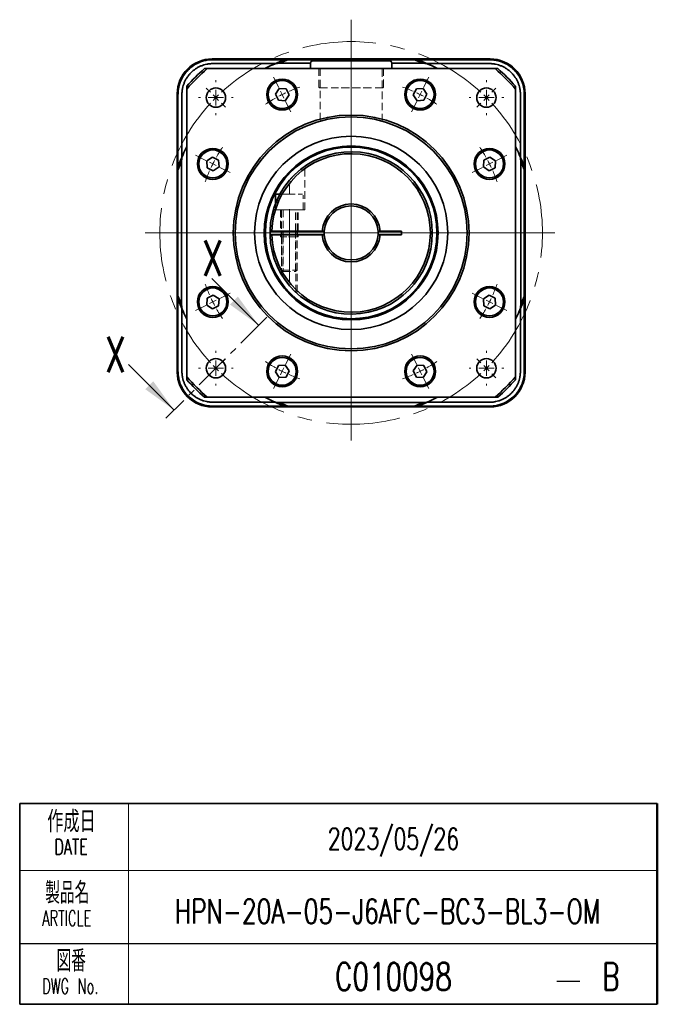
# Model space of a CAD drawing. Header units: millimetres. Extents: x 13 to 615, y 13 to 268.
# Tile 2 of 2: x 450 to 615, y 13 to 268. Entities that reach past the tile are written whole.
import ezdxf

# ---------------------------------------------------------------- set-up
doc = ezdxf.new("R2010")
doc.units = ezdxf.units.MM
doc.header["$LTSCALE"] = 1.5
for name, pattern in [('CENTER', [10.16, 6.35, -1.27, 1.27, -1.27]), ('CENTERX2', [20.32, 12.7, -2.54, 2.54, -2.54]), ('HIDDEN', [1.905, 1.27, -0.635])]:
    doc.linetypes.add(name, pattern=pattern)
doc.layers.add('1', color=179, linetype='Continuous')
doc.layers.add('SLD-0', color=179, linetype='Continuous')
doc.styles.add('SLDTEXTSTYLE0', font='TXT', dxfattribs={"width": 0.623, "bigfont": 'bigfont'})
doc.styles.add('SLDTEXTSTYLE1', font='TXT', dxfattribs={"width": 0.6853, "bigfont": 'bigfont'})
doc.styles.add('SLDTEXTSTYLE2', font='TXT', dxfattribs={"width": 0.7, "bigfont": 'bigfont'})

# ---------------------------------------------------------------- blocks, each defined once
blk = doc.blocks.new('SW_NOTE_0')
at = {"layer": '1', "color": 0, "attachment_point": 2, "style": 'SLDTEXTSTYLE0'}
for s, insert, char_height in [('製品名', (9.74, 7.16), 5.556), ('ARTICLE', (9.59, -0.18), 3.969)]:
    blk.add_mtext(s, dxfattribs=dict(at, insert=insert, char_height=char_height))
blk = doc.blocks.new('SW_NOTE_0_1')
at = {"layer": '1', "color": 0, "attachment_point": 2, "style": 'SLDTEXTSTYLE1'}
for s, insert, char_height in [('作成日', (10.71, 7.16), 5.556), ('DATE', (10.61, -0.18), 3.969)]:
    blk.add_mtext(s, dxfattribs=dict(at, insert=insert, char_height=char_height))
blk = doc.blocks.new('SW_NOTE_0_4')
at = {"layer": '1', "color": 0, "attachment_point": 2, "style": 'SLDTEXTSTYLE0'}
for s, insert, char_height in [('図番', (6.49, 7.16), 5.556), ('DWG No.', (6.25, -0.18), 3.969)]:
    blk.add_mtext(s, dxfattribs=dict(at, insert=insert, char_height=char_height))
blk = doc.blocks.new('SW_CENTERMARKSYMBOL_2')
at = {"color": 0, "linetype": 'Continuous', "lineweight": 18}
for p, q in [((0, 8), (0, 55.15)), ((0, 0), (0, 4)), ((-8, 0), (-53.27, 0)), ((0, 0), (-4, 0)), ((0, 0), (0, -4)), ((0, 0), (4, 0)), ((8, 0), (52.72, 0)), ((0, -8), (0, -53.72))]:
    blk.add_line(p, q, dxfattribs=at)
blk = doc.blocks.new('SW_CENTERMARKSYMBOL_3')
at = {"color": 0, "linetype": 'Continuous', "lineweight": 18}
for p, q in [((-71.42, 1.41), (-72.48, 2.47)), ((-70, 0), (-70.71, 0.71)), ((-70, 0), (-69.3, -0.71)), ((0, 0), (-0.71, -0.71)), ((0, 0), (0.71, 0.71)), ((1.41, 1.41), (2.47, 2.47)), ((-68.59, -1.41), (-67.53, -2.47)), ((-1.41, -1.41), (-2.47, -2.47)), ((-68.59, -68.59), (-67.53, -67.53)), ((-1.41, -68.59), (-2.47, -67.53)), ((-70, -70), (-70.71, -70.71)), ((-70, -70), (-69.3, -69.3)), ((0, -70), (-0.71, -69.3)), ((0, -70), (0.71, -70.71)), ((-71.42, -71.42), (-72.48, -72.48)), ((1.41, -71.42), (2.47, -72.48))]:
    blk.add_line(p, q, dxfattribs=at)
at = {"color": 0, "linetype": 'CENTERX2', "lineweight": 0}
for start, end in [(47.315, 132.685), (137.315, 222.685), (317.315, 42.685), (227.315, 312.685)]:
    blk.add_arc((-35, -35), 49.5, start, end, dxfattribs=at)
at = {"color": 0, "linetype": 'Continuous', "lineweight": 0}
for start, end in [(135, 136.1575), (133.8425, 135), (45, 46.1575), (43.8425, 45), (223.8425, 225), (225, 226.1575), (313.8425, 315), (315, 316.1575)]:
    blk.add_arc((-35, -35), 49.5, start, end, dxfattribs=at)
blk = doc.blocks.new('SW_CENTERMARKSYMBOL_4')
at = {"color": 0, "linetype": 'Continuous', "lineweight": 18}
for p, q in [((-35.8, -15.85), (-35.8, 26.15)), ((-54.54, 19.74), (-55.88, 22.42)), ((-53.65, 17.95), (-54.09, 18.84)), ((-53.65, 17.95), (-53.2, 17.05)), ((-52.75, 16.16), (-51.41, 13.47)), ((0, 0), (-0.89, -0.45)), ((0, 0), (0.89, 0.45)), ((1.79, 0.89), (4.47, 2.23)), ((-1.79, -0.89), (-4.47, -2.23)), ((-35.8, -17.85), (-35.8, -16.85)), ((-37.8, -17.85), (-79.8, -17.85)), ((-35.8, -17.85), (-36.8, -17.85)), ((-35.8, -17.85), (-35.8, -18.85)), ((-35.8, -17.85), (-34.8, -17.85)), ((-35.8, -19.85), (-35.8, -61.85)), ((-33.8, -17.85), (8.2, -17.85)), ((-71.59, -35.7), (-70.7, -35.25)), ((-69.8, -34.8), (-67.12, -33.46)), ((-73.38, -36.59), (-76.07, -37.93)), ((-71.59, -35.7), (-72.49, -36.14)), ((-18.84, -51.86), (-20.18, -49.17)), ((-17.95, -53.65), (-18.4, -52.75)), ((-17.95, -53.65), (-17.5, -54.54)), ((-17.06, -55.44), (-15.72, -58.12))]:
    blk.add_line(p, q, dxfattribs=at)
at = {"color": 0, "linetype": 'Continuous', "lineweight": 0}
for start, end in [(116.5, 117.9324), (115.0676, 116.5), (109.338, 113.6352), (119.3648, 123.662), (29.3648, 33.662), (26.5, 27.9324), (25.0676, 26.5), (19.338, 23.6352), (199.338, 203.6352), (205.0676, 206.5), (206.5, 207.9324), (209.3648, 213.662), (296.5, 297.9324), (299.3648, 303.662), (289.338, 293.6352), (295.0676, 296.5)]:
    blk.add_arc((-35.8, -17.85), 40, start, end, dxfattribs=at)
blk = doc.blocks.new('SW_CENTERMARKSYMBOL_5')
at = {"color": 0, "linetype": 'Continuous', "lineweight": 18}
for p, q in [((0.89, 1.79), (2.23, 4.47)), ((0, 0), (-0.45, -0.89)), ((0, 0), (0.45, 0.89)), ((-0.89, -1.79), (-2.23, -4.47)), ((-55.44, -17.06), (-58.12, -15.72)), ((-53.65, -17.95), (-54.54, -17.5)), ((-53.65, -17.95), (-52.75, -18.4)), ((-51.86, -18.84), (-49.17, -20.18)), ((16.16, -52.75), (13.47, -51.41)), ((17.95, -53.65), (17.05, -53.2)), ((17.95, -53.65), (18.84, -54.09)), ((19.74, -54.54), (22.42, -55.88)), ((-34.8, -69.8), (-33.46, -67.12)), ((-35.7, -71.59), (-35.25, -70.7)), ((-36.59, -73.38), (-37.93, -76.07)), ((-35.7, -71.59), (-36.14, -72.49))]:
    blk.add_line(p, q, dxfattribs=at)
at = {"color": 0, "linetype": 'Continuous', "lineweight": 0}
for start, end in [(66.3648, 70.662), (63.5, 64.9324), (62.0676, 63.5), (56.338, 60.6352), (146.338, 150.6352), (152.0676, 153.5), (156.3648, 160.662), (153.5, 154.9324), (336.3648, 340.662), (333.5, 334.9324), (326.338, 330.6352), (332.0676, 333.5), (236.338, 240.6352), (242.0676, 243.5), (243.5, 244.9324), (246.3648, 250.662)]:
    blk.add_arc((-17.85, -35.8), 40, start, end, dxfattribs=at)
blk = doc.blocks.new('SW_CENTERMARKSYMBOL_6')
at = {"color": 0, "linetype": 'Continuous', "lineweight": 18}
for p, q in [((0, 4), (0, 4.5)), ((-4, 0), (-4.5, 0)), ((0, 0), (-2, 0)), ((0, 0), (0, 2)), ((0, 0), (0, -2)), ((0, 0), (2, 0)), ((4, 0), (4.5, 0)), ((0, -4), (0, -4.5))]:
    blk.add_line(p, q, dxfattribs=at)
blk = doc.blocks.new('SW_CENTERMARKSYMBOL_7')
at = {"color": 0, "linetype": 'Continuous', "lineweight": 18}
for p, q in [((0, 4), (0, 4.5)), ((-4, 0), (-4.5, 0)), ((0, 0), (-2, 0)), ((0, 0), (0, 2)), ((0, 0), (0, -2)), ((0, 0), (2, 0)), ((4, 0), (4.5, 0)), ((0, -4), (0, -4.5))]:
    blk.add_line(p, q, dxfattribs=at)
blk = doc.blocks.new('SW_CENTERMARKSYMBOL_8')
at = {"color": 0, "linetype": 'Continuous', "lineweight": 18}
for p, q in [((0, 4), (0, 4.5)), ((-4, 0), (-4.5, 0)), ((0, 0), (-2, 0)), ((0, 0), (0, 2)), ((0, 0), (0, -2)), ((0, 0), (2, 0)), ((4, 0), (4.5, 0)), ((0, -4), (0, -4.5))]:
    blk.add_line(p, q, dxfattribs=at)
blk = doc.blocks.new('SW_CENTERMARKSYMBOL_9')
at = {"color": 0, "linetype": 'Continuous', "lineweight": 18}
for p, q in [((0, 4), (0, 4.5)), ((-4, 0), (-4.5, 0)), ((0, 0), (-2, 0)), ((0, 0), (0, 2)), ((0, 0), (0, -2)), ((0, 0), (2, 0)), ((4, 0), (4.5, 0)), ((0, -4), (0, -4.5))]:
    blk.add_line(p, q, dxfattribs=at)

msp = doc.modelspace()

# ---------------------------------------------------------------- linework, layer by layer
at = {"color": 7, "linetype": 'Continuous', "lineweight": 35}
for p, q in [((499.79, 257.39), (512.02, 257.39)), ((511.8, 257.38), (499.8, 257.38)), ((511.79, 257.38), (511.79, 257.3)), ((511.79, 257.3), (511.79, 257.25)), ((558.79, 257.4), (512.79, 257.4)), ((512.79, 257.29), (558.79, 257.29)), ((512.79, 257.24), (519.25, 257.24)), ((519.4, 257.24), (552.18, 257.24)), ((552.33, 257.24), (558.79, 257.24)), ((559.56, 257.39), (571.79, 257.39)), ((571.78, 257.38), (559.78, 257.38)), ((559.79, 257.3), (559.79, 257.38)), ((559.79, 257.3), (559.79, 257.25)), ((497.81, 254.89), (498.56, 254.89)), ((498.56, 254.89), (573.02, 254.89)), ((499.98, 257.2), (519.31, 257.2)), ((516.13, 256.18), (499.98, 256.18)), ((517.19, 256.26), (517.21, 256.25)), ((517.21, 256.25), (517.22, 256.26)), ((517.26, 256.28), (517.22, 256.26)), ((519.37, 257.2), (517.24, 256.27)), ((517.26, 256.28), (525.29, 256.28)), ((519.31, 257.2), (519.34, 257.2)), ((519.33, 257.18), (519.33, 257.19)), ((519.34, 257.2), (519.35, 257.2)), ((519.35, 257.19), (519.35, 257.2)), ((519.35, 257.2), (519.35, 257.2)), ((552.19, 257.2), (519.39, 257.2)), ((525.29, 256.39), (525.29, 254.89)), ((525.79, 256.89), (535.79, 256.89)), ((535.79, 256.89), (545.79, 256.89)), ((546.29, 254.89), (546.29, 256.39)), ((546.29, 256.28), (554.32, 256.28)), ((554.34, 256.27), (552.21, 257.2)), ((552.23, 257.2), (552.24, 257.2)), ((552.23, 257.19), (552.23, 257.2)), ((552.23, 257.2), (552.23, 257.2)), ((552.24, 257.2), (552.27, 257.2)), ((552.26, 257.19), (552.25, 257.18)), ((552.27, 257.2), (571.6, 257.2)), ((554.36, 256.26), (554.32, 256.28)), ((554.36, 256.26), (554.37, 256.25)), ((554.37, 256.25), (554.39, 256.26)), ((571.6, 256.18), (555.45, 256.18)), ((573.02, 254.89), (573.78, 254.89)), ((493.29, 249.62), (493.29, 250.38)), ((493.29, 175.16), (493.29, 249.62)), ((517.15, 249.78), (516.17, 248.3)), ((518.93, 249.67), (517.15, 249.78)), ((519.72, 248.08), (518.93, 249.67)), ((552.66, 249.67), (551.86, 248.08)), ((554.43, 249.78), (552.66, 249.67)), ((555.41, 248.3), (554.43, 249.78)), ((578.29, 250.38), (578.29, 249.62)), ((578.29, 249.62), (578.29, 175.16)), ((490.79, 176.39), (490.79, 248.39)), ((490.8, 248.38), (490.8, 176.4)), ((490.98, 228.87), (490.98, 248.2)), ((492, 248.2), (492, 232.05)), ((516.17, 248.3), (516.96, 246.71)), ((518.74, 246.6), (519.72, 248.08)), ((551.86, 248.08), (552.85, 246.6)), ((554.62, 246.71), (555.41, 248.3)), ((579.58, 232.05), (579.58, 248.2)), ((580.6, 248.2), (580.6, 228.87)), ((580.78, 176.4), (580.78, 248.38)), ((580.79, 248.39), (580.79, 176.39)), ((516.96, 246.71), (518.74, 246.6)), ((552.85, 246.6), (554.62, 246.71)), ((499.89, 232.02), (498.4, 231.03)), ((501.48, 231.22), (499.89, 232.02)), ((571.7, 232.02), (570.11, 231.22)), ((573.18, 231.03), (571.7, 232.02)), ((491.91, 230.94), (490.99, 228.81)), ((491.92, 230.96), (491.91, 230.92)), ((491.91, 193.86), (491.91, 230.92)), ((491.94, 230.97), (491.92, 230.99)), ((491.92, 230.96), (491.94, 230.97)), ((498.4, 231.03), (498.51, 229.26)), ((498.51, 229.26), (500.1, 228.47)), ((500.1, 228.47), (501.59, 229.45)), ((501.59, 229.45), (501.48, 231.22)), ((570.11, 231.22), (570, 229.45)), ((570, 229.45), (571.48, 228.47)), ((571.48, 228.47), (573.07, 229.26)), ((573.07, 229.26), (573.18, 231.03)), ((579.66, 230.99), (579.64, 230.97)), ((579.64, 230.97), (579.66, 230.96)), ((579.67, 230.92), (579.66, 230.96)), ((580.6, 228.81), (579.67, 230.94)), ((579.67, 230.92), (579.67, 193.86)), ((490.98, 228.84), (490.98, 228.87)), ((490.98, 228.83), (490.98, 228.84)), ((491, 228.83), (490.98, 228.83)), ((490.98, 228.83), (490.98, 228.83)), ((490.98, 228.79), (490.98, 195.99)), ((491, 228.86), (491.01, 228.85)), ((580.58, 228.85), (580.58, 228.86)), ((580.59, 228.83), (580.6, 228.83)), ((580.6, 228.87), (580.6, 228.84)), ((580.6, 228.84), (580.6, 228.83)), ((580.6, 228.83), (580.6, 228.83)), ((580.6, 195.99), (580.6, 228.79)), ((516.18, 222.19), (516.18, 219.91)), ((516.38, 222.39), (517.33, 222.39)), ((515.3, 212.89), (514.8, 212.89)), ((514.8, 212.89), (514.8, 211.89)), ((514.8, 211.89), (515.3, 211.89)), ((528.31, 212.89), (515.3, 212.89)), ((528.31, 211.89), (515.3, 211.89)), ((517.79, 212.89), (517.79, 211.89)), ((521.79, 211.89), (521.79, 212.89)), ((528.81, 212.89), (528.31, 212.89)), ((528.81, 211.89), (528.31, 211.89)), ((528.81, 212.89), (528.81, 211.89)), ((543.28, 212.89), (542.77, 212.89)), ((542.77, 211.89), (542.77, 212.89)), ((543.28, 211.89), (542.77, 211.89)), ((548.79, 212.89), (543.28, 212.89)), ((548.79, 211.89), (543.28, 211.89)), ((548.79, 211.89), (548.79, 212.89)), ((500.1, 196.32), (498.51, 195.53)), ((501.59, 195.34), (500.1, 196.32)), ((571.48, 196.32), (570, 195.34)), ((573.07, 195.53), (571.48, 196.32)), ((490.98, 195.94), (490.98, 195.95)), ((491, 195.95), (490.98, 195.95)), ((490.98, 195.95), (490.98, 195.95)), ((490.98, 195.91), (490.98, 195.94)), ((490.98, 176.58), (490.98, 195.91)), ((490.99, 195.97), (491.91, 193.84)), ((491.01, 195.93), (491, 195.93)), ((491.91, 193.86), (491.92, 193.83)), ((491.94, 193.81), (491.92, 193.83)), ((491.92, 193.79), (491.94, 193.81)), ((498.51, 195.53), (498.4, 193.75)), ((498.4, 193.75), (499.89, 192.77)), ((499.89, 192.77), (501.48, 193.56)), ((501.48, 193.56), (501.59, 195.34)), ((570, 195.34), (570.11, 193.56)), ((570.11, 193.56), (571.7, 192.77)), ((571.7, 192.77), (573.18, 193.75)), ((573.18, 193.75), (573.07, 195.53)), ((579.66, 193.83), (579.64, 193.81)), ((579.64, 193.81), (579.66, 193.79)), ((579.66, 193.83), (579.67, 193.86)), ((579.67, 193.84), (580.6, 195.97)), ((580.58, 195.93), (580.58, 195.93)), ((580.59, 195.95), (580.6, 195.95)), ((580.6, 195.95), (580.6, 195.94)), ((580.6, 195.95), (580.6, 195.95)), ((580.6, 195.94), (580.6, 195.91)), ((580.6, 195.91), (580.6, 176.58)), ((492, 192.74), (492, 176.58)), ((579.58, 176.58), (579.58, 192.74)), ((516.96, 178.08), (516.17, 176.49)), ((516.17, 176.49), (517.15, 175)), ((518.74, 178.19), (516.96, 178.08)), ((519.72, 176.7), (518.74, 178.19)), ((518.93, 175.11), (519.72, 176.7)), ((552.85, 178.19), (551.86, 176.7)), ((551.86, 176.7), (552.66, 175.11)), ((554.62, 178.08), (552.85, 178.19)), ((554.43, 175), (555.41, 176.49)), ((555.41, 176.49), (554.62, 178.08)), ((493.29, 174.41), (493.29, 175.16)), ((517.15, 175), (518.93, 175.11)), ((552.66, 175.11), (554.43, 175)), ((578.29, 175.16), (578.29, 174.41)), ((498.56, 169.89), (497.81, 169.89)), ((573.02, 169.89), (498.56, 169.89)), ((499.98, 168.6), (516.13, 168.6)), ((517.21, 168.54), (517.19, 168.52)), ((517.22, 168.52), (517.21, 168.54)), ((517.22, 168.52), (517.26, 168.51)), ((517.24, 168.51), (519.37, 167.59)), ((554.32, 168.51), (517.26, 168.51)), ((552.21, 167.59), (554.34, 168.51)), ((554.32, 168.51), (554.36, 168.52)), ((554.37, 168.54), (554.36, 168.52)), ((554.39, 168.52), (554.37, 168.54)), ((555.45, 168.6), (571.6, 168.6)), ((573.78, 169.89), (573.02, 169.89)), ((571.79, 167.39), (499.79, 167.39)), ((499.8, 167.4), (571.78, 167.4)), ((519.31, 167.58), (499.98, 167.58)), ((519.34, 167.58), (519.31, 167.58)), ((519.33, 167.6), (519.33, 167.61)), ((519.35, 167.58), (519.34, 167.58)), ((519.35, 167.6), (519.35, 167.58)), ((519.35, 167.58), (519.35, 167.58)), ((519.39, 167.58), (552.19, 167.58)), ((552.23, 167.6), (552.23, 167.58)), ((552.24, 167.58), (552.23, 167.58)), ((552.23, 167.58), (552.23, 167.58)), ((552.27, 167.58), (552.24, 167.58)), ((552.25, 167.61), (552.26, 167.6)), ((571.6, 167.58), (552.27, 167.58)), ((615.01, 12.87), (450.01, 12.87))]:
    msp.add_line(p, q, dxfattribs=at)
at = {"color": 7, "linetype": 'HIDDEN', "lineweight": 18}
for p, q in [((546.27, 254.89), (525.31, 254.89)), ((545.79, 256.89), (525.79, 256.89)), ((544.14, 254.89), (527.44, 254.89)), ((527.44, 254.89), (527.44, 250.19)), ((527.79, 254.89), (527.79, 241.31)), ((543.79, 254.89), (527.8, 254.89)), ((543.79, 241.31), (543.79, 254.89)), ((544.14, 250.19), (544.14, 254.89)), ((527.74, 249.89), (543.84, 249.89)), ((540.79, 249.89), (530.8, 249.89)), ((523.79, 218.39), (523.79, 229.6)), ((516.38, 222.39), (523.2, 222.39)), ((518.25, 222.39), (519.79, 222.39)), ((519.79, 222.39), (521.33, 222.39)), ((523.4, 218.39), (523.4, 222.19)), ((516.18, 219.91), (516.18, 218.39)), ((515.67, 218.39), (519.79, 218.39)), ((523.4, 218.39), (516.18, 218.39)), ((517.54, 218.39), (517.54, 212.89)), ((522.04, 218.39), (517.55, 218.39)), ((521.99, 218.39), (517.61, 218.39)), ((517.79, 218.19), (517.79, 212.89)), ((518.17, 218.39), (518.17, 212.89)), ((519.79, 218.39), (523.79, 218.39)), ((521.41, 212.89), (521.41, 218.39)), ((521.79, 212.89), (521.79, 218.19)), ((522.04, 212.89), (522.04, 218.39)), ((517.54, 211.89), (517.54, 211.39)), ((522.04, 211.39), (517.54, 211.39)), ((522.04, 212.89), (517.55, 212.89)), ((522.04, 211.89), (517.55, 211.89)), ((517.79, 211.89), (517.79, 202.77)), ((517.79, 211.39), (517.79, 201.58)), ((518.14, 211.39), (518.14, 201)), ((521.44, 211.39), (518.15, 211.39)), ((518.17, 211.89), (518.17, 202.39)), ((521.41, 202.39), (521.41, 211.89)), ((521.44, 197.07), (521.44, 211.39)), ((521.79, 202.77), (521.79, 211.89)), ((521.79, 197.06), (521.79, 211.39)), ((522.04, 211.39), (522.04, 211.89)), ((517.79, 202.77), (521.79, 202.77)), ((517.79, 202.77), (518.17, 202.39)), ((518.17, 202.39), (521.41, 202.39)), ((521.41, 202.39), (521.79, 202.77)), ((521.79, 197.06), (521.77, 197.06))]:
    msp.add_line(p, q, dxfattribs=at)
at = {"color": 7, "linetype": 'CENTERX2', "lineweight": 18}
msp.add_line((519.79, 199.46), (519.79, 224.71), dxfattribs=at)
at = {"color": 7, "linetype": 'Continuous', "lineweight": 18}
for p, q in [((518.17, 212.89), (518.17, 211.89)), ((521.41, 211.89), (521.41, 212.89)), ((517.79, 201.58), (517.79, 201.56)), ((499.73, 200.62), (511.88, 188.48)), ((478.21, 178.34), (489.97, 166.57)), ((478.19, 64.83), (478.19, 12.87)), ((450.01, 47.51), (615.01, 47.51))]:
    msp.add_line(p, q, dxfattribs=at)
at = {"color": 7, "linetype": 'HIDDEN', "lineweight": 0}
msp.add_line((521.77, 197.06), (521.44, 197.06), dxfattribs=at)
at = {"color": 7, "linetype": 'CENTER', "lineweight": 18}
msp.add_line((514, 190.6), (487.85, 164.45), dxfattribs=at)
at = {"color": 7, "linetype": 'Continuous', "lineweight": 35}
for centre, radius in [((517.94, 248.19), 4), ((553.64, 248.19), 4), ((500.79, 247.39), 2.5), ((517.94, 248.19), 3.61), ((553.64, 248.19), 3.61), ((570.79, 247.39), 2.5), ((535.79, 212.39), 30.5), ((535.79, 212.39), 30), ((535.79, 212.39), 25), ((535.79, 212.39), 22.5), ((535.79, 212.39), 22.2), ((499.99, 230.24), 4), ((499.99, 230.24), 3.61), ((571.59, 230.24), 4), ((571.59, 230.24), 3.61), ((499.99, 194.54), 4), ((499.99, 194.54), 3.61), ((571.59, 194.54), 4), ((571.59, 194.54), 3.61), ((500.79, 177.39), 2.5), ((517.94, 176.59), 4), ((517.94, 176.59), 3.61), ((553.64, 176.59), 4), ((553.64, 176.59), 3.61), ((570.79, 177.39), 2.5)]:
    msp.add_circle(centre, radius, dxfattribs=at)
for centre, radius, start, end in [((499.79, 248.39), 9, 90, 180), ((512.54, 243.06), 14.34, 89.0014, 92.9983), ((512.54, 271.62), 14.34, 267.0017, 270.9986), ((512.54, 271.57), 14.34, 267.0017, 270.9986), ((559.04, 243.06), 14.34, 87.0017, 90.9986), ((559.04, 271.62), 14.34, 269.0014, 272.9983), ((559.04, 271.57), 14.34, 269.0014, 272.9983), ((571.79, 248.39), 9, 0, 90), ((535.79, 212.39), 57, 131.7881, 138.2119), ((535.79, 212.39), 56.5, 131.2176, 138.7824), ((535.79, 212.39), 48, 114.9854, 117.6972), ((535.79, 212.39), 48, 111.9776, 114.9854), ((519.39, 257.15), 0.05, 90, 113.4685), ((525.79, 256.39), 0.5, 90, 180), ((545.79, 256.39), 0.5, 0, 90), ((552.19, 257.15), 0.05, 66.5315, 90), ((535.79, 212.39), 48, 65.0146, 68.0224), ((535.79, 212.39), 48, 62.3028, 65.0146), ((535.79, 212.39), 56.5, 41.2176, 48.7824), ((535.79, 212.39), 57, 41.7881, 48.2119), ((535.79, 212.39), 48, 152.3028, 155.0146), ((535.79, 212.39), 48, 24.9854, 27.6972), ((535.79, 212.39), 48, 155.0146, 158.0224), ((535.79, 212.39), 21, 181.3643, 178.6357), ((535.79, 212.39), 20.5, 181.3976, 178.6024), ((535.79, 212.39), 48, 21.9776, 24.9854), ((491.03, 228.79), 0.05, 156.5315, 180), ((491.03, 228.79), 0.0499, 156.5321, 180.0413), ((580.55, 228.79), 0.05, 0, 23.4685), ((580.55, 228.79), 0.0499, 359.9585, 23.468), ((516.38, 222.19), 0.2, 90, 180), ((535.79, 212.39), 7.5, 3.8226, 176.1774), ((535.79, 212.39), 7, 4.096, 175.904), ((535.79, 212.39), 7.5, 183.8226, 356.1774), ((535.79, 212.39), 7, 184.096, 355.904), ((491.03, 195.99), 0.05, 180, 203.4685), ((535.79, 212.39), 48, 201.9776, 204.9854), ((535.79, 212.39), 48, 335.0146, 338.0224), ((580.55, 195.99), 0.05, 336.5315, 0), ((535.79, 212.39), 48, 204.9854, 207.6972), ((535.79, 212.39), 48, 332.3028, 335.0146), ((499.79, 176.39), 9, 180, 270), ((571.79, 176.39), 9, 270, 0), ((535.79, 212.39), 56.5, 221.2176, 228.7824), ((535.79, 212.39), 57, 221.7881, 228.2119), ((535.79, 212.39), 56.5, 311.2176, 318.7824), ((535.79, 212.39), 57, 311.7881, 318.2119), ((535.79, 212.39), 48, 242.3028, 245.0146), ((535.79, 212.39), 48, 245.0146, 248.0224), ((535.79, 212.39), 48, 291.9776, 294.9854), ((535.79, 212.39), 48, 294.9854, 297.6972), ((519.39, 167.63), 0.05, 246.5315, 270), ((552.19, 167.63), 0.05, 270, 293.4685)]:
    msp.add_arc(centre, radius, start, end, dxfattribs=at)
at = {"color": 7, "linetype": 'HIDDEN', "lineweight": 18}
for centre, radius, start, end in [((527.74, 250.19), 0.3, 180, 270), ((543.84, 250.19), 0.3, 270, 0), ((535.79, 212.39), 21, 139.6324, 163.3985), ((535.79, 212.39), 21, 139.6324, 163.3985)]:
    msp.add_arc(centre, radius, start, end, dxfattribs=at)
at = {"color": 7, "linetype": 'Continuous', "lineweight": 35}
for centre, major_axis in [((499.8, 248.38), (-6.37, 6.37)), ((571.78, 248.38), (6.37, 6.37)), ((499.8, 176.4), (-6.37, -6.37)), ((571.78, 176.4), (6.37, -6.37))]:
    msp.add_ellipse(centre, major_axis=major_axis, ratio=0.999695, start_param=5.497939, end_param=7.068431, dxfattribs=at)
for points, knots in [([(490.98, 248.2), (490.98, 248.3), (490.99, 248.51), (491, 248.81), (491.03, 249.11), (491.06, 249.41), (491.11, 249.7), (491.16, 249.99), (491.23, 250.28), (491.3, 250.56), (491.38, 250.84), (491.47, 251.11), (491.56, 251.38), (491.85, 252.11), (492.45, 253.24), (493.58, 254.61), (494.95, 255.73), (496.16, 256.38), (497.07, 256.72), (497.62, 256.89), (498.19, 257.03), (498.78, 257.13), (499.37, 257.19), (499.78, 257.2), (499.98, 257.2)], [0, 0, 0, 0, 0.021686, 0.043221, 0.064603, 0.085834, 0.106912, 0.127839, 0.148614, 0.169237, 0.189709, 0.210028, 0.230196, 0.250212, 0.375926, 0.500017, 0.624104, 0.749822, 0.789999, 0.830784, 0.872177, 0.914177, 0.956785, 1, 1, 1, 1]), ([(499.98, 256.18), (499.9, 256.18), (499.72, 256.18), (499.46, 256.17), (499.16, 256.14), (498.81, 256.1), (498.3, 256.01), (497.66, 255.85), (496.92, 255.59), (496.21, 255.25), (495.54, 254.85), (494.91, 254.38), (494.33, 253.85), (493.8, 253.27), (493.34, 252.64), (492.93, 251.97), (492.6, 251.26), (492.33, 250.52), (492.17, 249.89), (492.08, 249.37), (492.04, 248.98), (492.01, 248.59), (492, 248.33), (492, 248.2)], [0, 0, 0, 0, 0.020822, 0.041655, 0.062522, 0.093769, 0.12504, 0.187536, 0.250032, 0.312525, 0.375018, 0.43751, 0.500002, 0.562493, 0.624985, 0.687478, 0.749972, 0.812467, 0.874964, 0.90619, 0.937481, 0.968744, 1, 1, 1, 1]), ([(517.19, 256.26), (517.19, 256.26), (517.19, 256.27), (517.18, 256.27), (517.18, 256.27), (517.17, 256.27), (517.16, 256.27), (517.16, 256.27), (517.16, 256.27), (517.16, 256.27)], [0, 0, 0, 0, 0.00001678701, 0.00001678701, 0.00001678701, 0.00003357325, 0.00003357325, 0.00003357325, 0.00003970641, 0.00003970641, 0.00003970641, 0.00003970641]), ([(519.29, 257.2), (519.03, 257.2), (518.78, 257.17), (518.29, 257.07), (518.05, 256.99), (517.83, 256.9)], [0, 0, 0, 0, 0.5, 0.5, 1, 1, 1, 1]), ([(519.29, 257.2), (519.29, 257.2), (519.3, 257.2), (519.3, 257.2), (519.31, 257.2), (519.31, 257.2), (519.31, 257.19), (519.32, 257.19), (519.32, 257.19), (519.33, 257.19)], [0, 0, 0, 0, 0.00001279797, 0.00001279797, 0.00001279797, 0.00002550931, 0.00002550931, 0.00002550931, 0.00004281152, 0.00004281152, 0.00004281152, 0.00004281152]), ([(552.26, 257.19), (552.26, 257.19), (552.27, 257.19), (552.27, 257.19), (552.27, 257.2), (552.28, 257.2), (552.28, 257.2), (552.29, 257.2), (552.29, 257.2), (552.29, 257.2)], [0, 0, 0, 0, 0.00001656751, 0.00001656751, 0.00001656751, 0.00002999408, 0.00002999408, 0.00002999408, 0.00004286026, 0.00004286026, 0.00004286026, 0.00004286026]), ([(553.76, 256.9), (553.53, 256.99), (553.3, 257.07), (552.81, 257.17), (552.55, 257.2), (552.29, 257.2)], [0, 0, 0, 0, 0.5, 0.5, 1, 1, 1, 1]), ([(554.43, 256.27), (554.42, 256.27), (554.41, 256.27), (554.41, 256.27), (554.4, 256.27), (554.4, 256.27), (554.39, 256.26), (554.39, 256.26), (554.39, 256.26), (554.39, 256.26)], [0, 0, 0, 0, 0.00001680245, 0.00001680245, 0.00001680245, 0.00003360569, 0.00003360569, 0.00003360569, 0.00003970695, 0.00003970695, 0.00003970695, 0.00003970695]), ([(571.6, 257.2), (571.7, 257.2), (571.91, 257.2), (572.21, 257.18), (572.51, 257.16), (572.81, 257.12), (573.1, 257.08), (573.39, 257.02), (573.68, 256.96), (573.96, 256.89), (574.24, 256.81), (574.51, 256.72), (574.78, 256.62), (575.51, 256.33), (576.64, 255.73), (578, 254.61), (579.13, 253.24), (579.78, 252.02), (580.12, 251.11), (580.29, 250.56), (580.43, 249.99), (580.52, 249.41), (580.59, 248.81), (580.6, 248.41), (580.6, 248.2)], [0, 0, 0, 0, 0.021686, 0.043221, 0.064603, 0.085834, 0.106912, 0.127839, 0.148614, 0.169237, 0.189709, 0.210028, 0.230196, 0.250212, 0.375926, 0.500017, 0.624104, 0.749822, 0.789999, 0.830784, 0.872177, 0.914177, 0.956785, 1, 1, 1, 1]), ([(579.58, 248.2), (579.58, 248.29), (579.58, 248.46), (579.57, 248.72), (579.54, 249.03), (579.5, 249.37), (579.41, 249.89), (579.25, 250.52), (578.99, 251.26), (578.65, 251.97), (578.25, 252.64), (577.78, 253.27), (577.25, 253.85), (576.67, 254.38), (576.04, 254.85), (575.37, 255.25), (574.66, 255.59), (573.92, 255.85), (573.29, 256.01), (572.77, 256.1), (572.38, 256.15), (571.99, 256.18), (571.73, 256.18), (571.6, 256.18)], [0, 0, 0, 0, 0.0208216, 0.041655, 0.0625225, 0.0937693, 0.1250398, 0.1875365, 0.2500316, 0.3125253, 0.3750181, 0.4375101, 0.5000017, 0.5624934, 0.6249854, 0.6874781, 0.7499719, 0.812467, 0.8749636, 0.9061904, 0.937481, 0.9687445, 1, 1, 1, 1]), ([(492.28, 232.67), (492.16, 232.41), (492.07, 232.14), (491.95, 231.59), (491.91, 231.31), (491.91, 231.03)], [0, 0, 0, 0, 0.5, 0.5, 1, 1, 1, 1]), ([(579.67, 231.03), (579.67, 231.31), (579.64, 231.59), (579.51, 232.14), (579.42, 232.41), (579.3, 232.67)], [0, 0, 0, 0, 0.5, 0.5, 1, 1, 1, 1]), ([(491.28, 230.36), (491.19, 230.13), (491.12, 229.9), (491.02, 229.41), (490.99, 229.15), (490.98, 228.89)], [0, 0, 0, 0, 0.5, 0.5, 1, 1, 1, 1]), ([(491.91, 231.03), (491.91, 231.02), (491.91, 231.01), (491.91, 231.01), (491.91, 231), (491.92, 231), (491.92, 230.99), (491.92, 230.99), (491.92, 230.99), (491.92, 230.99)], [0, 0, 0, 0, 0.00001961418, 0.00001961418, 0.00001961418, 0.0000363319, 0.0000363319, 0.0000363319, 0.00003958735, 0.00003958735, 0.00003958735, 0.00003958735]), ([(579.66, 230.99), (579.66, 230.99), (579.67, 231), (579.67, 231), (579.67, 231.01), (579.67, 231.01), (579.67, 231.02), (579.67, 231.02), (579.67, 231.02), (579.67, 231.03)], [0, 0, 0, 0, 0.00001678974, 0.00001678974, 0.00001678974, 0.0000335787, 0.0000335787, 0.0000335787, 0.00003970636, 0.00003970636, 0.00003970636, 0.00003970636]), ([(580.6, 228.89), (580.6, 229.15), (580.57, 229.4), (580.47, 229.89), (580.39, 230.13), (580.3, 230.36)], [0, 0, 0, 0, 0.5, 0.5, 1, 1, 1, 1]), ([(491, 228.86), (491, 228.86), (490.99, 228.87), (490.99, 228.87), (490.99, 228.87), (490.99, 228.88), (490.99, 228.88), (490.98, 228.89), (490.98, 228.89), (490.98, 228.89)], [0, 0, 0, 0, 0.00001656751, 0.00001656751, 0.00001656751, 0.00002999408, 0.00002999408, 0.00002999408, 0.00004286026, 0.00004286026, 0.00004286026, 0.00004286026]), ([(580.6, 228.89), (580.6, 228.89), (580.6, 228.89), (580.6, 228.88), (580.6, 228.88), (580.6, 228.87), (580.59, 228.87), (580.59, 228.87), (580.59, 228.86), (580.58, 228.86)], [0, 0, 0, 0, 0.00001227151, 0.00001227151, 0.00001227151, 0.00002447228, 0.00002447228, 0.00002447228, 0.00004287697, 0.00004287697, 0.00004287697, 0.00004287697]), ([(490.98, 195.89), (490.98, 195.89), (490.98, 195.9), (490.99, 195.9), (490.99, 195.91), (490.99, 195.91), (490.99, 195.91), (490.99, 195.92), (491, 195.92), (491, 195.93)], [0, 0, 0, 0, 0.00001279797, 0.00001279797, 0.00001279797, 0.00002550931, 0.00002550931, 0.00002550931, 0.00004281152, 0.00004281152, 0.00004281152, 0.00004281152]), ([(490.98, 195.89), (490.99, 195.63), (491.02, 195.38), (491.12, 194.89), (491.19, 194.65), (491.28, 194.43)], [0, 0, 0, 0, 0.5, 0.5, 1, 1, 1, 1]), ([(491.92, 193.79), (491.92, 193.79), (491.92, 193.78), (491.91, 193.78), (491.91, 193.77), (491.91, 193.77), (491.91, 193.76), (491.91, 193.76), (491.91, 193.76), (491.91, 193.76)], [0, 0, 0, 0, 0.00001960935, 0.00001960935, 0.00001960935, 0.00003630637, 0.00003630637, 0.00003630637, 0.00003958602, 0.00003958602, 0.00003958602, 0.00003958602]), ([(491.91, 193.76), (491.91, 193.47), (491.95, 193.19), (492.07, 192.64), (492.16, 192.38), (492.28, 192.12)], [0, 0, 0, 0, 0.5, 0.5, 1, 1, 1, 1]), ([(579.3, 192.12), (579.42, 192.38), (579.51, 192.65), (579.64, 193.2), (579.67, 193.47), (579.67, 193.76)], [0, 0, 0, 0, 0.5, 0.5, 1, 1, 1, 1]), ([(579.67, 193.76), (579.67, 193.76), (579.67, 193.77), (579.67, 193.78), (579.67, 193.78), (579.67, 193.79), (579.66, 193.79), (579.66, 193.79), (579.66, 193.79), (579.66, 193.79)], [0, 0, 0, 0, 0.00001680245, 0.00001680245, 0.00001680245, 0.00003360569, 0.00003360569, 0.00003360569, 0.00003970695, 0.00003970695, 0.00003970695, 0.00003970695]), ([(580.3, 194.43), (580.39, 194.65), (580.47, 194.89), (580.57, 195.37), (580.6, 195.63), (580.6, 195.89)], [0, 0, 0, 0, 0.5, 0.5, 1, 1, 1, 1]), ([(580.58, 195.93), (580.59, 195.92), (580.59, 195.92), (580.59, 195.91), (580.6, 195.91), (580.6, 195.9), (580.6, 195.9), (580.6, 195.9), (580.6, 195.89), (580.6, 195.89)], [0, 0, 0, 0, 0.0000198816, 0.0000198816, 0.0000198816, 0.00003252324, 0.00003252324, 0.00003252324, 0.00004260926, 0.00004260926, 0.00004260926, 0.00004260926]), ([(499.98, 167.58), (499.88, 167.58), (499.68, 167.59), (499.37, 167.6), (499.07, 167.63), (498.77, 167.66), (498.48, 167.71), (498.19, 167.76), (497.9, 167.83), (497.62, 167.9), (497.34, 167.98), (497.07, 168.07), (496.8, 168.16), (496.08, 168.45), (494.95, 169.05), (493.58, 170.18), (492.45, 171.55), (491.81, 172.76), (491.46, 173.67), (491.29, 174.22), (491.16, 174.79), (491.06, 175.38), (491, 175.97), (490.99, 176.38), (490.98, 176.58)], [0, 0, 0, 0, 0.0216862, 0.0432205, 0.064603, 0.0858336, 0.1069123, 0.1278391, 0.1486141, 0.1692373, 0.1897086, 0.2100281, 0.2301957, 0.2502116, 0.3759258, 0.5000168, 0.6241043, 0.7498219, 0.7899994, 0.8307844, 0.8721769, 0.9141769, 0.9567846, 1, 1, 1, 1]), ([(492, 176.58), (492, 176.5), (492, 176.32), (492.02, 176.06), (492.04, 175.76), (492.08, 175.41), (492.17, 174.9), (492.33, 174.26), (492.6, 173.52), (492.93, 172.81), (493.34, 172.14), (493.8, 171.51), (494.33, 170.93), (494.91, 170.4), (495.54, 169.94), (496.21, 169.53), (496.92, 169.2), (497.66, 168.93), (498.3, 168.77), (498.81, 168.68), (499.2, 168.64), (499.59, 168.61), (499.85, 168.6), (499.98, 168.6)], [0, 0, 0, 0, 0.020822, 0.041655, 0.062522, 0.093769, 0.12504, 0.187536, 0.250032, 0.312525, 0.375018, 0.43751, 0.500002, 0.562493, 0.624985, 0.687478, 0.749972, 0.812467, 0.874964, 0.90619, 0.937481, 0.968744, 1, 1, 1, 1]), ([(571.6, 168.6), (571.69, 168.6), (571.86, 168.6), (572.12, 168.62), (572.43, 168.64), (572.77, 168.68), (573.29, 168.77), (573.92, 168.93), (574.66, 169.2), (575.37, 169.53), (576.04, 169.94), (576.67, 170.4), (577.25, 170.93), (577.78, 171.51), (578.25, 172.14), (578.65, 172.81), (578.99, 173.52), (579.25, 174.26), (579.41, 174.9), (579.5, 175.41), (579.55, 175.8), (579.58, 176.19), (579.58, 176.45), (579.58, 176.58)], [0, 0, 0, 0, 0.020822, 0.041655, 0.062522, 0.093769, 0.12504, 0.187536, 0.250032, 0.312525, 0.375018, 0.43751, 0.500002, 0.562493, 0.624985, 0.687478, 0.749972, 0.812467, 0.874964, 0.90619, 0.937481, 0.968744, 1, 1, 1, 1]), ([(580.6, 176.58), (580.6, 176.48), (580.6, 176.28), (580.58, 175.97), (580.56, 175.67), (580.52, 175.37), (580.48, 175.08), (580.42, 174.79), (580.36, 174.5), (580.29, 174.22), (580.21, 173.94), (580.12, 173.67), (580.02, 173.4), (579.73, 172.68), (579.13, 171.55), (578, 170.18), (576.64, 169.05), (575.42, 168.41), (574.51, 168.06), (573.96, 167.89), (573.39, 167.76), (572.81, 167.66), (572.21, 167.6), (571.8, 167.59), (571.6, 167.58)], [0, 0, 0, 0, 0.021686, 0.043221, 0.064603, 0.085834, 0.106912, 0.127839, 0.148614, 0.169237, 0.189709, 0.210028, 0.230196, 0.250212, 0.375926, 0.500017, 0.624104, 0.749822, 0.789999, 0.830784, 0.872177, 0.914177, 0.956785, 1, 1, 1, 1]), ([(517.16, 168.51), (517.16, 168.51), (517.17, 168.51), (517.18, 168.51), (517.18, 168.52), (517.19, 168.52), (517.19, 168.52), (517.19, 168.52), (517.19, 168.52), (517.19, 168.52)], [0, 0, 0, 0, 0.00001969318, 0.00001969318, 0.00001969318, 0.00003640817, 0.00003640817, 0.00003640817, 0.00003958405, 0.00003958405, 0.00003958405, 0.00003958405]), ([(554.39, 168.52), (554.39, 168.52), (554.4, 168.52), (554.4, 168.51), (554.41, 168.51), (554.41, 168.51), (554.42, 168.51), (554.42, 168.51), (554.42, 168.51), (554.43, 168.51)], [0, 0, 0, 0, 0.00001678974, 0.00001678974, 0.00001678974, 0.0000335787, 0.0000335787, 0.0000335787, 0.00003970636, 0.00003970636, 0.00003970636, 0.00003970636]), ([(517.83, 167.88), (518.05, 167.79), (518.29, 167.72), (518.77, 167.62), (519.03, 167.59), (519.29, 167.58)], [0, 0, 0, 0, 0.5, 0.5, 1, 1, 1, 1]), ([(519.33, 167.6), (519.32, 167.6), (519.32, 167.59), (519.31, 167.59), (519.31, 167.59), (519.3, 167.59), (519.3, 167.59), (519.3, 167.58), (519.29, 167.58), (519.29, 167.58)], [0, 0, 0, 0, 0.0000198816, 0.0000198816, 0.0000198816, 0.00003252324, 0.00003252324, 0.00003252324, 0.00004260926, 0.00004260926, 0.00004260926, 0.00004260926]), ([(552.29, 167.58), (552.29, 167.58), (552.29, 167.58), (552.28, 167.59), (552.28, 167.59), (552.27, 167.59), (552.27, 167.59), (552.27, 167.59), (552.26, 167.6), (552.26, 167.6)], [0, 0, 0, 0, 0.00001227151, 0.00001227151, 0.00001227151, 0.00002447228, 0.00002447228, 0.00002447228, 0.00004287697, 0.00004287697, 0.00004287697, 0.00004287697]), ([(552.29, 167.58), (552.55, 167.59), (552.8, 167.62), (553.29, 167.72), (553.53, 167.79), (553.76, 167.88)], [0, 0, 0, 0, 0.5, 0.5, 1, 1, 1, 1])]:
    msp.add_open_spline(points, degree=3, knots=knots, dxfattribs=at)
for points in [[(517.16, 256.27), (516.59, 256.27), (516.03, 256.14), (515.52, 255.9)], [(556.07, 255.9), (555.55, 256.14), (554.99, 256.27), (554.43, 256.27)], [(515.52, 168.88), (516.03, 168.64), (516.59, 168.52), (517.16, 168.51)], [(554.43, 168.51), (554.99, 168.52), (555.55, 168.64), (556.07, 168.88)]]:
    msp.add_open_spline(points, degree=3, dxfattribs=at)
at = {"color": 7, "linetype": 'HIDDEN', "lineweight": 18}
for points, knots in [([(535.79, 242.39), (535.35, 242.39), (534.47, 242.37), (533.18, 242.29), (531.97, 242.16), (530.86, 241.99), (529.88, 241.81), (529.05, 241.63), (528.41, 241.47), (527.98, 241.36), (527.77, 241.3), (527.79, 241.31), (528.03, 241.37), (528.47, 241.49), (529.11, 241.64), (529.93, 241.82), (530.93, 242), (532.07, 242.17), (533.33, 242.3), (534.66, 242.38), (536, 242.4), (537.32, 242.36), (538.58, 242.27), (539.77, 242.13), (540.86, 241.97), (541.82, 241.78), (542.63, 241.61), (543.25, 241.45), (543.65, 241.35), (543.82, 241.3), (543.77, 241.31), (543.51, 241.38), (543.04, 241.51), (542.37, 241.66), (541.53, 241.84), (540.51, 242.03), (539.34, 242.19), (538.14, 242.31), (536.94, 242.38), (536.17, 242.39), (535.79, 242.39)], [0, 0, 0, 0, 0.0262088, 0.0524201, 0.0786021, 0.1047877, 0.1315202, 0.1582522, 0.1854449, 0.2126327, 0.2392043, 0.2657745, 0.2916019, 0.317433, 0.343556, 0.3696819, 0.3966627, 0.4236411, 0.4507373, 0.4778291, 0.5041363, 0.5304439, 0.5562978, 0.5821555, 0.6085212, 0.6348886, 0.6620024, 0.6891125, 0.7160624, 0.7430086, 0.7690683, 0.7951301, 0.8209897, 0.8468533, 0.8734812, 0.9001092, 0.9273033, 0.9544929, 0.9772471, 1, 1, 1, 1]), ([(519.79, 225.99), (520.07, 226.31), (520.62, 226.93), (521.39, 227.69), (522.05, 228.27), (522.69, 228.81), (523.22, 229.22), (523.58, 229.47), (523.79, 229.63), (523.82, 229.65), (523.53, 229.44), (522.96, 229.02), (522.26, 228.46), (521.54, 227.82), (520.72, 227.04), (520.15, 226.4), (519.79, 225.99)], [0, 0, 0, 0, 0.083792, 0.167413, 0.220775, 0.274079, 0.363298, 0.408364, 0.453401, 0.531843, 0.605774, 0.681871, 0.765977, 0.82872, 0.891551, 1, 1, 1, 1]), ([(519.79, 198.79), (520.05, 198.49), (520.47, 198.02), (520.99, 197.5), (521.28, 197.22), (521.43, 197.07), (521.46, 197.05), (521.37, 197.13), (521.17, 197.32), (520.8, 197.68), (520.2, 198.31), (519.47, 199.16), (518.85, 199.98), (518.44, 200.55), (518.24, 200.86), (518.15, 201), (518.13, 201.03), (518.19, 200.93), (518.35, 200.69), (518.71, 200.16), (519.22, 199.48), (519.63, 198.99), (519.79, 198.79)], [0, 0, 0, 0, 0.0882415, 0.1403328, 0.1816051, 0.2150449, 0.2486233, 0.279156, 0.3108197, 0.3575503, 0.4228128, 0.5136205, 0.6065343, 0.6564912, 0.6951042, 0.7212116, 0.7475111, 0.7703608, 0.8031267, 0.8558349, 0.9428452, 1, 1, 1, 1])]:
    msp.add_open_spline(points, degree=3, knots=knots, dxfattribs=at)
at = {"color": 7, "linetype": 'Continuous', "lineweight": 18}
for points in [[(511.88, 188.48), (506.47, 195.94), (504.42, 193.88)], [(489.97, 166.57), (484.57, 174.03), (482.51, 171.98)]]:
    msp.add_solid(points, dxfattribs=at)
at = {"layer": '1', "color": 7, "linetype": 'Continuous', "lineweight": 35}
for p, q in [((615.01, 64.83), (450.01, 64.83)), ((450.01, 64.83), (450.01, 12.87))]:
    msp.add_line(p, q, dxfattribs=at)
at = {"layer": '1', "color": 7, "linetype": 'Continuous', "lineweight": 50}
msp.add_line((615.01, 64.83), (615.01, 12.87), dxfattribs=at)
at = {"layer": '1', "color": 7, "linetype": 'Continuous'}
for p, q in [((450.01, 28.62), (615.01, 28.62)), ((588.99, 18.87), (594.99, 18.87))]:
    msp.add_line(p, q, dxfattribs=at)
at = {"layer": 'SLD-0', "color": 7}
for q in [(489.06, 64.83), (579.65, 64.83)]:
    msp.add_line((615.01, 64.83), q, dxfattribs=at)

# ---------------------------------------------------------------- block references
at = {"color": 7, "linetype": 'Continuous', "lineweight": 0}
for name, p in [('SW_CENTERMARKSYMBOL_2', (535.79, 212.39)), ('SW_CENTERMARKSYMBOL_3', (570.79, 247.39)), ('SW_CENTERMARKSYMBOL_4', (571.59, 230.24)), ('SW_CENTERMARKSYMBOL_5', (553.64, 248.19)), ('SW_CENTERMARKSYMBOL_9', (500.79, 247.39)), ('SW_CENTERMARKSYMBOL_6', (570.79, 247.39)), ('SW_CENTERMARKSYMBOL_8', (500.79, 177.39)), ('SW_CENTERMARKSYMBOL_7', (570.79, 177.39))]:
    msp.add_blockref(name, p, dxfattribs=at)
at = {"layer": '1', "color": 7}
for name, p in [('SW_NOTE_0_1', (452.72, 55.74)), ('SW_NOTE_0', (452.58, 37.32)), ('SW_NOTE_0_4', (456.86, 19.73))]:
    msp.add_blockref(name, p, dxfattribs=at)

# ---------------------------------------------------------------- texts
at = {"color": 7, "linetype": 'Continuous', "char_height": 9.1, "attachment_point": 1, "style": 'SLDTEXTSTYLE2'}
for insert in [(497.21, 210.43), (472.09, 185.52)]:
    msp.add_mtext('X', dxfattribs=dict(at, insert=insert))
at = {"layer": 'SLD-0', "color": 7, "style": 'SLDTEXTSTYLE2'}
for s, insert, char_height, attachment_point in [('2023/05/26', (546.73, 58.47), 5.556, 2), ('HPN-20A-05-J6AFC-BC3-BL3-OM', (545.24, 40.09), 6.35, 2), ('C010098', (546.73, 23.63), 7.144, 2), ('B', (600.72, 23.63), 7.14, 1)]:
    msp.add_mtext(s, dxfattribs=dict(at, insert=insert, char_height=char_height, attachment_point=attachment_point))

doc.saveas('drawing.dxf')
